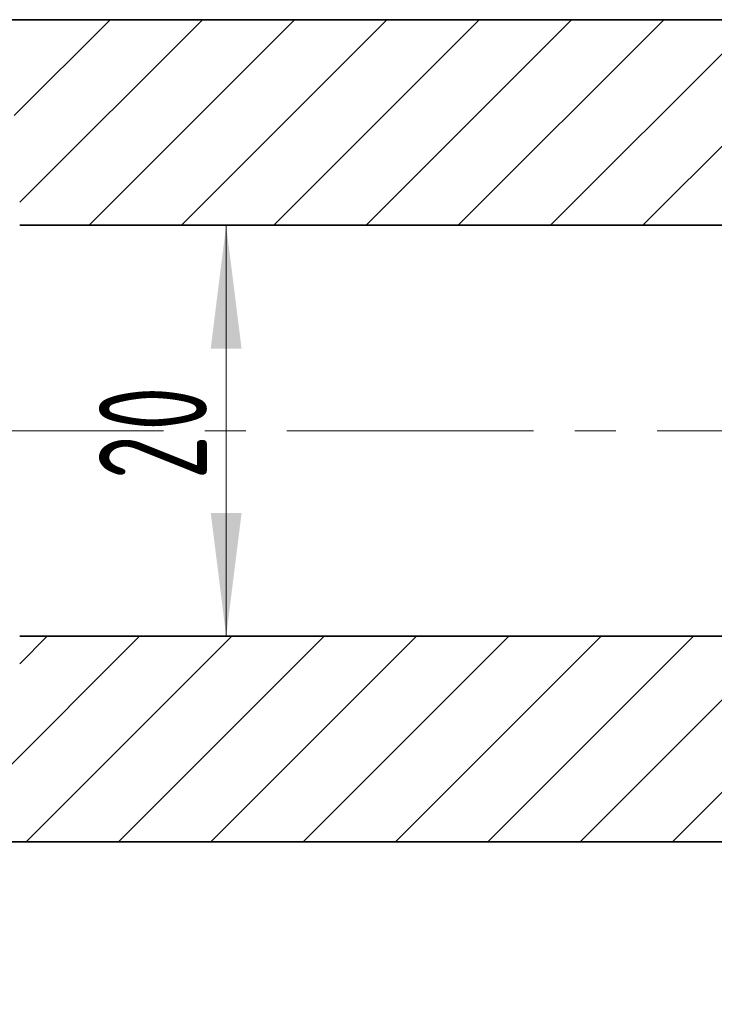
# Model space of a CAD drawing. Header units: millimetres. Extents: x -315 to 315, y -223 to 223.
# Tile 6 of 9: x -213 to -179, y 86 to 134. Entities that reach past the tile are written whole.
import ezdxf

# ---------------------------------------------------------------- set-up
doc = ezdxf.new("R2010")
doc.units = ezdxf.units.MM
doc.linetypes.add('点画线', pattern=[18, 12, -2, 2, -2])
doc.layers.get('0').update_dxf_attribs({"lineweight": 35})
for name, color, linetype, lineweight in [('ACAD0', 7, 'Continuous', 0), ('EB0', 7, 'Continuous', 35), ('中心线层', 1, '点画线', 18), ('尺寸线层', 3, 'Continuous', 18)]:
    doc.layers.add(name, color=color, linetype=linetype, lineweight=lineweight)
doc.styles.add('机械', font='isocp', dxfattribs={"width": 0.667, "bigfont": 'gbcbig.shx'})
doc.dimstyles.new('机械', dxfattribs={"dimscale": 1.5, "dimtxt": 3.5, "dimasz": 4, "dimexe": 2, "dimexo": 0, "dimtad": 1, "dimdec": 1, "dimdsep": 46, "dimtxsty": '机械', "dimblk": '_CAXARROW', "dimcen": 0, "dimdle": 6, "dimazin": 2, "dimtfac": 0.707107, "dimtdec": 3, "dimtmove": 0, "dimatfit": 3, "dimfxl": 0, "dimfrac": 2, "dimtolj": 1, "dimtzin": 0, "dimlwd": 18, "dimarcsym": 0})

# ---------------------------------------------------------------- blocks, each defined once
blk = doc.blocks.new('*X4')
at = {"layer": 'EB0', "color": 0, "linetype": 'Continuous', "lineweight": 18}
for p, q in [((251.784, 732.227), (261.784, 742.227)), ((255.958, 740.892), (257.294, 742.227)), ((256.274, 732.227), (266.274, 742.227)), ((260.764, 732.227), (270.764, 742.227)), ((265.254, 732.227), (275.254, 742.227)), ((269.744, 732.227), (279.744, 742.227)), ((274.234, 732.227), (284.234, 742.227)), ((278.725, 732.227), (288.725, 742.227)), ((283.215, 732.227), (293.215, 742.227)), ((287.705, 732.227), (297.705, 742.227))]:
    blk.add_line(p, q, dxfattribs=at)
blk = doc.blocks.new('*X5')
at = {"layer": 'EB0', "color": 0, "linetype": 'Continuous', "lineweight": 18}
for p, q in [((255.684, 767.559), (260.353, 772.227)), ((255.958, 763.342), (264.843, 772.227)), ((259.333, 762.227), (269.333, 772.227)), ((263.823, 762.227), (273.823, 772.227)), ((268.313, 762.227), (278.313, 772.227)), ((272.804, 762.227), (282.804, 772.227)), ((277.294, 762.227), (287.294, 772.227)), ((281.784, 762.227), (291.784, 772.227)), ((286.274, 762.227), (296.274, 772.227))]:
    blk.add_line(p, q, dxfattribs=at)
blk = doc.blocks.new('*X7')
at = {"layer": '尺寸线层', "linetype": 'Continuous', "lineweight": 18}
for points in [[(-232.75, 41.189), (-226.75, 41.939), (-226.75, 40.439)], [(57.25, 41.189), (51.25, 41.939), (51.25, 40.439)]]:
    blk.add_hatch(color=0, dxfattribs=at).paths.add_polyline_path(points, flags=0)
at = {"layer": '尺寸线层', "color": 0, "linetype": 'Continuous', "lineweight": 18}
for p, q in [((-232.75, 94.006), (-232.75, 38.189)), ((57.25, 71.006), (57.25, 38.189)), ((-232.75, 41.189), (57.25, 41.189))]:
    blk.add_line(p, q, dxfattribs=at)
at = {"layer": '尺寸线层', "color": 0, "linetype": 'Continuous', "lineweight": 18, "insert": (-87.75, 44.751), "char_height": 5.25, "width": 14.90745, "attachment_point": 5, "line_spacing_factor": 0.839832, "style": '机械'}
blk.add_mtext('\\T1.1;290', dxfattribs=at)
blk = doc.blocks.new('_CAXARROW')
blk.add_hatch(color=0).paths.add_polyline_path([(0, 0), (-1, 0.125), (-1, -0.125)], flags=0)
blk = doc.blocks.new('*X8')
at = {"layer": '尺寸线层', "linetype": 'Continuous', "lineweight": 18}
for points in [[(-202.707, 124.006), (-201.957, 118.006), (-203.457, 118.006)], [(-202.707, 104.006), (-201.957, 110.006), (-203.457, 110.006)]]:
    blk.add_hatch(color=0, dxfattribs=at).paths.add_polyline_path(points, flags=0)
at = {"layer": '尺寸线层', "color": 0, "linetype": 'Continuous', "lineweight": 18}
for p, q in [((-212.75, 124.006), (-199.707, 124.006)), ((-202.707, 124.006), (-202.707, 104.006)), ((-212.75, 104.006), (-199.707, 104.006))]:
    blk.add_line(p, q, dxfattribs=at)
at = {"layer": '尺寸线层', "color": 0, "linetype": 'Continuous', "lineweight": 18, "insert": (-206.27, 114.006), "char_height": 5.25, "width": 9.2046, "attachment_point": 5, "rotation": 90, "line_spacing_factor": 0.839832, "style": '机械'}
blk.add_mtext('\\T1.1;20', dxfattribs=at)

msp = doc.modelspace()

# ---------------------------------------------------------------- linework, layer by layer
at = {"layer": 'EB0', "linetype": 'Continuous', "lineweight": 35}
for p, q in [((-232.75, 134.006), (-46.75, 134.006)), ((-36.75, 124.006), (-212.75, 124.006)), ((-212.75, 104.006), (57.25, 104.006)), ((49.25, 94.006), (-232.75, 94.006))]:
    msp.add_line(p, q, dxfattribs=at)
at = {"layer": '中心线层', "linetype": '点画线', "lineweight": 18}
msp.add_line((-235.75, 114.006), (68.321, 114.006), dxfattribs=at)

# ---------------------------------------------------------------- block references
at = {"layer": 'ACAD0', "color": 7, "linetype": 'Continuous', "lineweight": 0}
for name in ['*X5', '*X4']:
    msp.add_blockref(name, (-468.708, -638.222), dxfattribs=at)

# ---------------------------------------------------------------- dimensions: what is measured, and where the dimension line sits
at = {"layer": '尺寸线层', "linetype": 'Continuous', "lineweight": 18}
for base, p1, p2, angle, picture, middle in [((-202.707, 104.006), (-212.75, 124.006), (-212.75, 104.006), 270, '*X8', (-206.27, 114.006)), ((57.25, 41.189), (-232.75, 94.006), (57.25, 71.006), 180, '*X7', (-87.75, 44.751))]:
    dim = msp.add_linear_dim(base=base, p1=p1, p2=p2, angle=angle, dimstyle='机械', override={"dimsah": 1, "dimtfill": 1, "dimtzin": 0}, dxfattribs=at)
    dim.commit()
    dim.dimension.update_dxf_attribs({"geometry": picture, "text_midpoint": middle})

doc.saveas('drawing.dxf')
